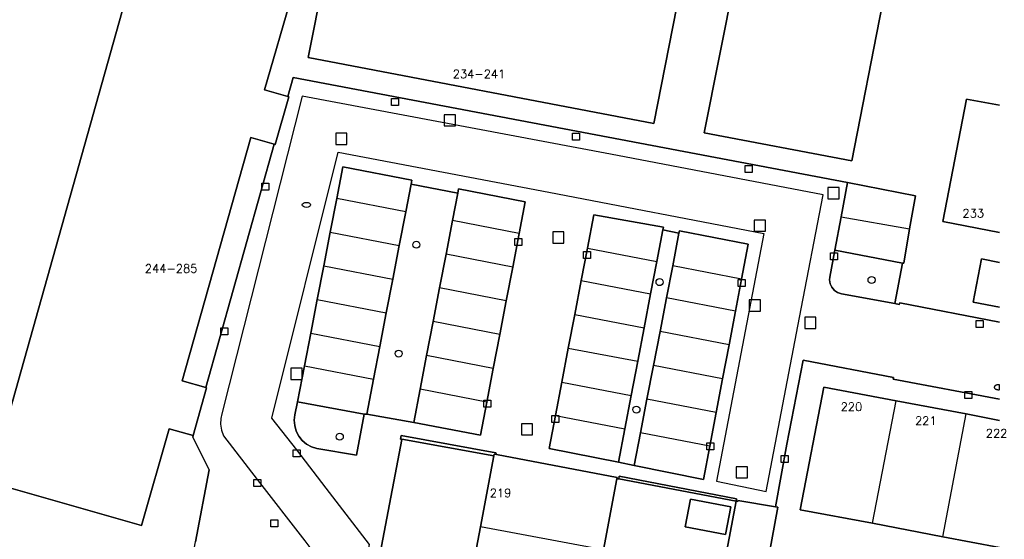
# Model space of a CAD drawing. Header units: metres. Extents: x 108000 to 109000, y 423600 to 424200.
# Tile 79 of 106: x 108930 to 109000, y 423787 to 423824. Entities that reach past the tile are written whole.
import ezdxf

# ---------------------------------------------------------------- set-up
doc = ezdxf.new("R2010")
doc.units = ezdxf.units.M
doc.header["$MEASUREMENT"] = 0
for name, color, linetype in [('Boomspiegel', 10, 'Continuous'), ('brandkraan _ -put', 10, 'Continuous'), ('Erf', 10, 'Continuous'), ('gesloten verharding', 10, 'Continuous'), ('groenvoorziening', 10, 'Continuous'), ('Huisnummers', 10, 'Continuous'), ('inspectie- _rioolput', 10, 'Continuous'), ('kolk', 10, 'Continuous'), ('onverhard', 10, 'Continuous'), ('open verharding', 10, 'Continuous'), ('pand', 10, 'Continuous'), ('Parkeervlak', 10, 'Continuous'), ('vegetatieobject', 10, 'Continuous'), ('Voetgangersgebied', 10, 'Continuous'), ('waterloop_ sloot', 10, 'Continuous'), ('Wegmarkering', 10, 'Continuous'), ('Woonerf', 10, 'Continuous')]:
    doc.layers.add(name, color=color, linetype=linetype)
doc.styles.get("Standard").update_dxf_attribs({"font": 'txt.shx'})

# ---------------------------------------------------------------- blocks, each defined once
blk = doc.blocks.new('138_ACAD_1_FMEBLOCK71')
at = {"layer": 'Erf', "color": 52, "true_color": 0xd2d200}
for points in [[(7.114, -5.721), (3.067, -4.967), (-1.948, -3.998), (-7.113, -3.029), (-5.433, 5.721), (-0.269, 4.752)], [(-0.269, 4.752), (4.731, 3.814), (7.114, 3.355)]]:
    blk.add_lwpolyline(points, dxfattribs=at)

msp = doc.modelspace()

# ---------------------------------------------------------------- linework, layer by layer
at = {"layer": 'Boomspiegel', "color": 32, "true_color": 0xe17500}
msp.add_lwpolyline([(108954.612, 423795.653), (108949.85, 423796.526), (108949.655, 423795.586), (108949.614, 423795.223), (108949.645, 423794.823), (108949.754, 423794.436), (108949.937, 423794.079), (108950.187, 423793.765), (108950.495, 423793.507), (108950.847, 423793.314), (108951.231, 423793.195), (108954.066, 423792.701), (108954.612, 423795.653)], dxfattribs=at)
at = {"layer": 'brandkraan _ -put', "color": 5}
msp.add_lwpolyline([(109000, 423797.394), (109000, 423797.736), (108999.974, 423797.738), (108999.948, 423797.74), (108999.922, 423797.74), (108999.896, 423797.738), (108999.87, 423797.736), (108999.845, 423797.732), (108999.82, 423797.727), (108999.797, 423797.72), (108999.774, 423797.713), (108999.752, 423797.704), (108999.732, 423797.694), (108999.714, 423797.683), (108999.697, 423797.672), (108999.682, 423797.659), (108999.669, 423797.646), (108999.658, 423797.632), (108999.649, 423797.618), (108999.642, 423797.603), (108999.638, 423797.588), (108999.635, 423797.573), (108999.635, 423797.557), (108999.638, 423797.542), (108999.642, 423797.527), (108999.649, 423797.512), (108999.658, 423797.498), (108999.669, 423797.484), (108999.682, 423797.471), (108999.697, 423797.458), (108999.714, 423797.447), (108999.732, 423797.436), (108999.752, 423797.426), (108999.774, 423797.417), (108999.797, 423797.41), (108999.82, 423797.403), (108999.845, 423797.398), (108999.87, 423797.394), (108999.896, 423797.391), (108999.922, 423797.39), (108999.948, 423797.39), (108999.974, 423797.391)], close=True, dxfattribs=at)
msp.add_ellipse((108950.485, 423810.593), major_axis=(0.3, 0), ratio=0.583333, dxfattribs=at)
at = {"layer": 'Erf', "color": 52, "true_color": 0xd2d200}
for points in [[(108977.469, 423827.469), (108975.313, 423816.406), (108950.602, 423821.125), (108952.789, 423832.156)], [(108991.63, 423824.845), (108989.453, 423813.75), (108978.906, 423815.75), (108981.102, 423826.781)], [(108949.461, 423825.656), (108947.5, 423818.813), (108949.154, 423818.334), (108949.548, 423819.696), (108989.14, 423812.198), (108994, 423811.238), (108993.589, 423808.882), (108993.161, 423806.431), (108993.066, 423806.442), (108992.535, 423803.548), (108992.839, 423803.488), (108992.876, 423803.585), (109000, 423802.209)], [(109000, 423808.627), (108995.969, 423809.406), (108997.656, 423818.156), (109000, 423817.717)], [(109000, 423803.287), (108998.129, 423803.639), (108998.719, 423806.729), (109000, 423806.483)], [(109000, 423796.705), (108992.408, 423798.152), (108992.425, 423798.263), (108985.978, 423799.51), (108984.811, 423793.505), (108984.002, 423789.018), (108984.172, 423788.988), (108983.149, 423783.424)], [(108942.564, 423786.525), (108943.539, 423791.675), (108942.379, 423793.987), (108942.383, 423794.125), (108940.68, 423794.594), (108938.703, 423787.688), (108927.828, 423790.781), (108926.406, 423786.281), (108937.492, 423784.156), (108936.219, 423777.563), (108940.683, 423776.702), (108942.564, 423786.525)], [(108961.969, 423782.594), (108962.922, 423787.594), (108963.875, 423792.657), (108957.299, 423793.855), (108957.294, 423793.83), (108950.506, 423758.219)], [(108974.32, 423753.063), (108981.185, 423789.428), (108972.807, 423791.013), (108972.662, 423791.029), (108971.703, 423785.938)], [(108977.919, 423789.569), (108980.799, 423789.019), (108980.419, 423787.049), (108977.549, 423787.599), (108977.919, 423789.569)]]:
    msp.add_lwpolyline(points, dxfattribs=at)
at = {"layer": 'gesloten verharding', "color": 255}
for points in [[(108957.294, 423793.83), (108957.299, 423793.855), (108963.875, 423792.657), (108963.898, 423792.781), (108964.056, 423792.751), (108964.025, 423792.868), (108957.254, 423794.112), (108957.207, 423793.864), (108957.294, 423793.83)], [(108972.807, 423791.013), (108981.185, 423789.428), (108981.213, 423789.587), (108972.833, 423791.222), (108972.807, 423791.013)]]:
    msp.add_lwpolyline(points, dxfattribs=at)
at = {"layer": 'groenvoorziening', "color": 3}
for points in [[(108960.005, 423804.665), (108960.467, 423807.066), (108960.931, 423809.474), (108961.309, 423811.44), (108957.964, 423812.08), (108957.583, 423810.101), (108957.118, 423807.69), (108956.654, 423805.279), (108956.193, 423802.884), (108955.728, 423800.473), (108955.281, 423798.151), (108954.8, 423795.653), (108958.155, 423795.056), (108958.61, 423797.418), (108959.074, 423799.832), (108959.54, 423802.252), (108960.005, 423804.665)], [(108975.75, 423801.554), (108976.212, 423803.949), (108976.655, 423806.245), (108977.106, 423808.582), (108975.958, 423808.813), (108975.523, 423806.543), (108975.082, 423804.237), (108974.618, 423801.815), (108974.159, 423799.418), (108973.693, 423796.98), (108973.235, 423794.591), (108972.778, 423792.203), (108973.9, 423791.967), (108974.35, 423794.301), (108974.814, 423796.703), (108975.279, 423799.116), (108975.75, 423801.554)], [(108993.066, 423806.442), (108988.243, 423807.364), (108987.882, 423805.421), (108987.867, 423805.242), (108987.907, 423804.962), (108988.024, 423804.704), (108988.207, 423804.488), (108988.444, 423804.332), (108988.714, 423804.248), (108992.535, 423803.548), (108993.066, 423806.442)]]:
    msp.add_lwpolyline(points, dxfattribs=at)
at = {"layer": 'inspectie- _rioolput', "color": 30}
for p, q in [((108961.126, 423817.035), (108960.326, 423817.035)), ((108960.326, 423817.035), (108960.326, 423816.235)), ((108961.126, 423816.235), (108961.126, 423817.035)), ((108960.326, 423816.235), (108961.126, 423816.235)), ((108953.379, 423815.711), (108952.579, 423815.711)), ((108952.579, 423815.711), (108952.579, 423814.911)), ((108953.379, 423814.911), (108953.379, 423815.711)), ((108952.579, 423814.911), (108953.379, 423814.911)), ((108988.552, 423811.829), (108987.752, 423811.829)), ((108987.752, 423811.829), (108987.752, 423811.029)), ((108988.552, 423811.029), (108988.552, 423811.829)), ((108987.752, 423811.029), (108988.552, 423811.029)), ((108983.285, 423809.506), (108982.485, 423809.506)), ((108982.485, 423809.506), (108982.485, 423808.706)), ((108983.285, 423808.706), (108983.285, 423809.506)), ((108968.88, 423808.658), (108968.08, 423808.658)), ((108968.08, 423808.658), (108968.08, 423807.858)), ((108968.88, 423807.858), (108968.88, 423808.658)), ((108982.485, 423808.706), (108983.285, 423808.706)), ((108968.08, 423807.858), (108968.88, 423807.858)), ((108982.923, 423803.799), (108982.123, 423803.799)), ((108982.123, 423803.799), (108982.123, 423802.999)), ((108982.923, 423802.999), (108982.923, 423803.799)), ((108982.123, 423802.999), (108982.923, 423802.999)), ((108986.891, 423802.571), (108986.091, 423802.571)), ((108986.091, 423802.571), (108986.091, 423801.771)), ((108986.891, 423801.771), (108986.891, 423802.571)), ((108986.091, 423801.771), (108986.891, 423801.771)), ((108950.171, 423798.926), (108949.371, 423798.926)), ((108949.371, 423798.926), (108949.371, 423798.126)), ((108950.171, 423798.126), (108950.171, 423798.926)), ((108949.371, 423798.126), (108950.171, 423798.126)), ((108966.646, 423794.954), (108965.846, 423794.954)), ((108965.846, 423794.954), (108965.846, 423794.154)), ((108966.646, 423794.154), (108966.646, 423794.954)), ((108965.846, 423794.154), (108966.646, 423794.154)), ((108981.997, 423791.886), (108981.197, 423791.886)), ((108981.197, 423791.886), (108981.197, 423791.086)), ((108981.997, 423791.086), (108981.997, 423791.886)), ((108981.197, 423791.086), (108981.997, 423791.086))]:
    msp.add_line(p, q, dxfattribs=at)
at = {"layer": 'kolk', "color": 30, "true_color": 0xf07a00}
for p, q in [((108956.572, 423817.7), (108956.572, 423818.2)), ((108956.572, 423818.2), (108957.072, 423818.2)), ((108957.072, 423817.7), (108956.572, 423817.7)), ((108957.072, 423818.2), (108957.072, 423817.7)), ((108969.506, 423815.211), (108969.506, 423815.711)), ((108969.506, 423815.711), (108970.006, 423815.711)), ((108970.006, 423815.711), (108970.006, 423815.211)), ((108970.006, 423815.211), (108969.506, 423815.211)), ((108981.828, 423812.907), (108981.828, 423813.407)), ((108981.828, 423813.407), (108982.328, 423813.407)), ((108982.328, 423813.407), (108982.328, 423812.907)), ((108982.328, 423812.907), (108981.828, 423812.907)), ((108947.309, 423811.642), (108947.309, 423812.142)), ((108947.309, 423812.142), (108947.809, 423812.142)), ((108947.809, 423812.142), (108947.809, 423811.642)), ((108947.809, 423811.642), (108947.309, 423811.642)), ((108965.37, 423807.684), (108965.37, 423808.184)), ((108965.37, 423808.184), (108965.87, 423808.184)), ((108965.87, 423808.184), (108965.87, 423807.684)), ((108965.87, 423807.684), (108965.37, 423807.684)), ((108970.276, 423806.765), (108970.276, 423807.265)), ((108970.276, 423807.265), (108970.776, 423807.265)), ((108970.776, 423807.265), (108970.776, 423806.765)), ((108987.942, 423806.664), (108987.942, 423807.164)), ((108987.942, 423807.164), (108988.442, 423807.164)), ((108988.442, 423807.164), (108988.442, 423806.664)), ((108970.776, 423806.765), (108970.276, 423806.765)), ((108988.442, 423806.664), (108987.942, 423806.664)), ((108981.331, 423804.758), (108981.331, 423805.258)), ((108981.331, 423805.258), (108981.831, 423805.258)), ((108981.831, 423805.258), (108981.831, 423804.758)), ((108981.831, 423804.758), (108981.331, 423804.758)), ((108998.353, 423801.839), (108998.353, 423802.339)), ((108998.353, 423802.339), (108998.853, 423802.339)), ((108998.853, 423802.339), (108998.853, 423801.839)), ((108944.378, 423801.317), (108944.378, 423801.817)), ((108944.378, 423801.817), (108944.878, 423801.817)), ((108944.878, 423801.817), (108944.878, 423801.317)), ((108998.853, 423801.839), (108998.353, 423801.839)), ((108944.878, 423801.317), (108944.378, 423801.317)), ((108997.529, 423796.77), (108997.529, 423797.27)), ((108997.529, 423797.27), (108998.029, 423797.27)), ((108998.029, 423797.27), (108998.029, 423796.77)), ((108963.156, 423796.138), (108963.156, 423796.638)), ((108963.156, 423796.638), (108963.656, 423796.638)), ((108963.656, 423796.638), (108963.656, 423796.138)), ((108998.029, 423796.77), (108997.529, 423796.77)), ((108963.656, 423796.138), (108963.156, 423796.138)), ((108968.02, 423795.052), (108968.02, 423795.552)), ((108968.02, 423795.552), (108968.52, 423795.552)), ((108968.52, 423795.052), (108968.02, 423795.052)), ((108968.52, 423795.552), (108968.52, 423795.052)), ((108949.542, 423792.593), (108949.542, 423793.093)), ((108949.542, 423793.093), (108950.042, 423793.093)), ((108950.042, 423793.093), (108950.042, 423792.593)), ((108979.09, 423793.101), (108979.09, 423793.601)), ((108979.09, 423793.601), (108979.59, 423793.601)), ((108979.59, 423793.101), (108979.09, 423793.101)), ((108979.59, 423793.601), (108979.59, 423793.101)), ((108950.042, 423792.593), (108949.542, 423792.593)), ((108984.404, 423792.189), (108984.404, 423792.689)), ((108984.404, 423792.689), (108984.904, 423792.689)), ((108984.904, 423792.689), (108984.904, 423792.189)), ((108984.904, 423792.189), (108984.404, 423792.189)), ((108946.725, 423790.472), (108946.725, 423790.972)), ((108946.725, 423790.972), (108947.225, 423790.972)), ((108947.225, 423790.972), (108947.225, 423790.472)), ((108947.225, 423790.472), (108946.725, 423790.472)), ((108947.95, 423787.586), (108947.95, 423788.086)), ((108947.95, 423788.086), (108948.45, 423788.086)), ((108948.45, 423788.086), (108948.45, 423787.586)), ((108948.45, 423787.586), (108947.95, 423787.586))]:
    msp.add_line(p, q, dxfattribs=at)
at = {"layer": 'onverhard', "color": 255}
msp.add_lwpolyline([(108954.612, 423795.653), (108949.85, 423796.526), (108949.655, 423795.586), (108949.614, 423795.223), (108949.645, 423794.823), (108949.754, 423794.436), (108949.937, 423794.079), (108950.187, 423793.765), (108950.495, 423793.507), (108950.847, 423793.314), (108951.231, 423793.195), (108954.066, 423792.701), (108954.612, 423795.653)], dxfattribs=at)
at = {"layer": 'open verharding', "color": 255}
msp.add_lwpolyline([(108948.186, 423814.924), (108946.508, 423815.406), (108941.609, 423798.031), (108943.285, 423797.548), (108948.186, 423814.924)], dxfattribs=at)
at = {"layer": 'pand', "color": 1}
for p, q in [((108990.938, 423787.844), (108992.617, 423796.594)), ((108997.617, 423795.656), (108992.617, 423796.594)), ((108995.953, 423786.875), (108997.617, 423795.656)), ((109000, 423795.197), (108997.617, 423795.656)), ((108962.922, 423787.594), (108961.969, 423782.594)), ((108971.703, 423785.938), (108962.922, 423787.594)), ((108990.938, 423787.844), (108995.953, 423786.875)), ((108995.953, 423786.875), (109000, 423786.12))]:
    msp.add_line(p, q, dxfattribs=at)
for points in [[(108977.469, 423827.469), (108955.61, 423831.628), (108955.499, 423831.646), (108952.789, 423832.156), (108950.602, 423821.125), (108975.313, 423816.406), (108977.469, 423827.469)], [(108946.508, 423815.406), (108948.186, 423814.924), (108948.25, 423814.906), (108949.227, 423818.313), (108949.154, 423818.334), (108947.5, 423818.813), (108949.461, 423825.656), (108949.058, 423825.771), (108938.544, 423828.77), (108927.828, 423790.781), (108938.703, 423787.688), (108940.68, 423794.594), (108942.383, 423794.125), (108943.344, 423797.531), (108943.285, 423797.548), (108941.609, 423798.031), (108946.508, 423815.406)], [(108991.63, 423824.845), (108984.539, 423826.125), (108984.867, 423827.939), (108981.391, 423828.563), (108981.102, 423826.781), (108978.906, 423815.75), (108989.453, 423813.75), (108991.63, 423824.845)], [(109000, 423817.717), (108997.656, 423818.156), (108995.969, 423809.406), (109000, 423808.627)], [(109000, 423806.483), (108998.719, 423806.729), (108998.129, 423803.639), (109000, 423803.287)], [(108992.617, 423796.594), (108987.453, 423797.563), (108985.773, 423788.813), (108990.938, 423787.844)], [(108971.703, 423785.938), (108972.662, 423791.029), (108972.68, 423791.125), (108964.056, 423792.751), (108963.898, 423792.781), (108963.875, 423792.657), (108962.922, 423787.594)], [(108980.419, 423787.049), (108980.799, 423789.019), (108977.919, 423789.569), (108977.549, 423787.599), (108980.419, 423787.049)]]:
    msp.add_lwpolyline(points, dxfattribs=at)
at = {"layer": 'Parkeervlak', "color": 255}
for points in [[(108956.654, 423805.279), (108957.118, 423807.69), (108957.583, 423810.101), (108957.964, 423812.08), (108958.014, 423812.362), (108953.094, 423813.315), (108952.656, 423811.049), (108952.191, 423808.639), (108951.725, 423806.229), (108951.262, 423803.834), (108950.796, 423801.423), (108950.348, 423799.101), (108949.85, 423796.526), (108954.612, 423795.653), (108954.8, 423795.653), (108955.281, 423798.151), (108955.728, 423800.473), (108956.193, 423802.884), (108956.654, 423805.279)], [(108989.14, 423812.198), (108988.684, 423809.738), (108988.243, 423807.364), (108993.066, 423806.442), (108993.161, 423806.431), (108993.589, 423808.882), (108994, 423811.238), (108989.14, 423812.198)], [(108964.766, 423803.748), (108965.227, 423806.15), (108965.69, 423808.558), (108966.123, 423810.812), (108961.361, 423811.735), (108961.309, 423811.44), (108960.931, 423809.474), (108960.467, 423807.066), (108960.005, 423804.665), (108959.54, 423802.252), (108959.074, 423799.832), (108958.61, 423797.418), (108958.155, 423795.056), (108962.921, 423794.142), (108963.374, 423796.501), (108963.838, 423798.915), (108964.303, 423801.335), (108964.766, 423803.748)], [(108974.618, 423801.815), (108975.082, 423804.237), (108975.523, 423806.543), (108975.958, 423808.813), (108976.004, 423808.991), (108971.018, 423809.885), (108970.561, 423807.494), (108970.12, 423805.187), (108969.657, 423802.764), (108969.199, 423800.367), (108968.733, 423797.93), (108968.276, 423795.54), (108967.826, 423793.184), (108972.778, 423792.203), (108973.235, 423794.591), (108973.693, 423796.98), (108974.159, 423799.418), (108974.618, 423801.815)], [(108980.681, 423800.603), (108981.135, 423802.999), (108981.57, 423805.297), (108982.039, 423807.776), (108977.142, 423808.744), (108977.106, 423808.582), (108976.655, 423806.245), (108976.212, 423803.949), (108975.75, 423801.554), (108975.279, 423799.116), (108974.814, 423796.703), (108974.35, 423794.301), (108973.9, 423791.967), (108978.856, 423790.962), (108979.307, 423793.345), (108979.762, 423795.749), (108980.219, 423798.163), (108980.681, 423800.603)]]:
    msp.add_lwpolyline(points, dxfattribs=at)
at = {"layer": 'vegetatieobject', "color": 3}
for centre in [(108958.344, 423807.748), (108975.716, 423805.076), (108990.866, 423805.228), (108957.073, 423799.967), (108974.068, 423795.968), (108952.868, 423794.029)]:
    msp.add_circle(centre, 0.25, dxfattribs=at)
at = {"layer": 'Voetgangersgebied', "color": 255}
msp.add_lwpolyline([(108983.149, 423783.424), (108984.172, 423788.988), (108984.002, 423789.018), (108981.321, 423789.484), (108981.322, 423789.399), (108981.185, 423789.428), (108974.32, 423753.063), (108974.227, 423752.531), (108979.172, 423751.969), (108979.57, 423755.406), (108984.289, 423754.875), (108983.891, 423751.406), (108987.117, 423751.031), (108987.87, 423757.694), (108990.183, 423777.927), (108990.304, 423779.034), (108982.619, 423780.523), (108983.149, 423783.424)], dxfattribs=at)
at = {"layer": 'waterloop_ sloot', "color": 5}
msp.add_lwpolyline([(108925.965, 423833.322), (108923.008, 423817.969), (108912.226, 423760.106), (108911.023, 423754), (108910.963, 423753.218), (108910.96, 423746.525), (108911.677, 423744.406), (108911.799, 423744.046), (108913.91, 423742.82), (108913.949, 423742.959), (108914.18, 423742.938), (108914.07, 423742.406), (108916.055, 423742.094), (108916.156, 423742.688), (108916.319, 423742.649), (108916.938, 423742.498), (108918.002, 423742.239), (108926.406, 423786.281), (108927.828, 423790.781), (108938.544, 423828.77)], dxfattribs=at)
at = {"layer": 'Wegmarkering', "color": 255}
for p, q in [((108957.583, 423810.101), (108952.656, 423811.049)), ((108965.69, 423808.558), (108960.931, 423809.474)), ((108988.684, 423809.738), (108993.589, 423808.882)), ((108952.191, 423808.639), (108957.118, 423807.69)), ((108965.227, 423806.15), (108960.467, 423807.066)), ((108970.561, 423807.494), (108975.523, 423806.543)), ((108951.725, 423806.229), (108956.654, 423805.279)), ((108981.57, 423805.297), (108976.655, 423806.245)), ((108970.12, 423805.187), (108975.082, 423804.237)), ((108964.766, 423803.748), (108960.005, 423804.665)), ((108951.262, 423803.834), (108956.193, 423802.884)), ((108981.135, 423802.999), (108976.212, 423803.949)), ((108964.303, 423801.335), (108959.54, 423802.252)), ((108969.657, 423802.764), (108974.618, 423801.815)), ((108950.796, 423801.423), (108955.728, 423800.473)), ((108980.681, 423800.603), (108975.75, 423801.554)), ((108969.199, 423800.367), (108974.159, 423799.418)), ((108963.838, 423798.915), (108959.074, 423799.832)), ((108950.348, 423799.101), (108955.281, 423798.151)), ((108980.219, 423798.163), (108975.279, 423799.116)), ((108968.733, 423797.93), (108973.693, 423796.98)), ((108963.374, 423796.501), (108958.61, 423797.418)), ((108979.762, 423795.749), (108974.814, 423796.703)), ((108968.276, 423795.54), (108973.235, 423794.591)), ((108979.307, 423793.345), (108974.35, 423794.301))]:
    msp.add_line(p, q, dxfattribs=at)
at = {"layer": 'Woonerf', "color": 52, "true_color": 0xd2d200}
for points in [[(109000, 423802.209), (108992.876, 423803.585), (108992.839, 423803.488), (108992.535, 423803.548), (108988.714, 423804.248), (108988.444, 423804.332), (108988.207, 423804.488), (108988.024, 423804.704), (108987.907, 423804.962), (108987.867, 423805.242), (108987.882, 423805.421), (108988.243, 423807.364), (108988.684, 423809.738), (108989.14, 423812.198), (108949.548, 423819.696), (108949.154, 423818.334), (108949.227, 423818.313), (108948.25, 423814.906), (108948.186, 423814.924), (108943.285, 423797.548), (108943.344, 423797.531), (108942.383, 423794.125), (108942.379, 423793.987), (108943.539, 423791.675), (108942.564, 423786.525)], [(108949.596, 423758.18), (108955.002, 423786.323), (108951.906, 423790.365), (108949.792, 423793.093), (108948.022, 423795.352), (108952.75, 423814.371), (108967.802, 423811.506), (108983.16, 423808.552), (108979.796, 423790.859), (108983.329, 423790.11), (108985.711, 423802.538), (108987.405, 423811.32), (108972.203, 423814.209), (108950.171, 423818.364), (108944.444, 423795.672), (108944.372, 423795.342), (108944.353, 423794.919), (108944.415, 423794.501), (108944.554, 423794.1), (108946.975, 423790.972), (108950.364, 423786.583), (108951.222, 423785.444)], [(108954.066, 423792.701), (108951.231, 423793.195), (108950.847, 423793.314), (108950.495, 423793.507), (108950.187, 423793.765), (108949.937, 423794.079), (108949.754, 423794.436), (108949.645, 423794.823), (108949.614, 423795.223), (108949.655, 423795.586), (108949.85, 423796.526), (108950.348, 423799.101), (108950.796, 423801.423), (108951.262, 423803.834), (108951.725, 423806.229), (108952.191, 423808.639), (108952.656, 423811.049), (108953.094, 423813.315), (108958.014, 423812.362), (108957.964, 423812.08), (108961.309, 423811.44), (108961.361, 423811.735), (108966.123, 423810.812), (108965.69, 423808.558), (108965.227, 423806.15), (108964.766, 423803.748), (108964.303, 423801.335), (108963.838, 423798.915), (108963.374, 423796.501), (108962.921, 423794.142), (108958.155, 423795.056), (108954.8, 423795.653), (108954.612, 423795.653), (108954.066, 423792.701)], [(108973.9, 423791.967), (108972.778, 423792.203), (108967.826, 423793.184), (108968.276, 423795.54), (108968.733, 423797.93), (108969.199, 423800.367), (108969.657, 423802.764), (108970.12, 423805.187), (108970.561, 423807.494), (108971.018, 423809.885), (108976.004, 423808.991), (108975.958, 423808.813), (108977.106, 423808.582), (108977.142, 423808.744), (108982.039, 423807.776), (108981.57, 423805.297), (108981.135, 423802.999), (108980.681, 423800.603), (108980.219, 423798.163), (108979.762, 423795.749), (108979.307, 423793.345), (108978.856, 423790.962), (108973.9, 423791.967)], [(108950.506, 423758.219), (108957.294, 423793.83), (108957.207, 423793.864), (108957.254, 423794.112), (108964.025, 423792.868), (108964.056, 423792.751), (108972.68, 423791.125), (108972.662, 423791.029), (108972.807, 423791.013), (108972.833, 423791.222), (108981.213, 423789.587), (108981.185, 423789.428), (108981.322, 423789.399), (108981.321, 423789.484), (108984.002, 423789.018), (108984.811, 423793.505), (108985.978, 423799.51), (108992.425, 423798.263), (108992.408, 423798.152), (109000, 423796.705)]]:
    msp.add_lwpolyline(points, dxfattribs=at)

# ---------------------------------------------------------------- block references
at = {"layer": 'Erf', "color": 52, "true_color": 0xd2d200}
msp.add_blockref('138_ACAD_1_FMEBLOCK71', (108992.886, 423791.842), dxfattribs=at)

# ---------------------------------------------------------------- texts
at = {"layer": 'Huisnummers', "color": 255}
for s, p in [('234-241', (108960.941, 423819.648)), ('233', (108997.365, 423809.699)), ('244-285', (108938.94, 423805.747)), ('220', (108988.655, 423795.869)), ('221', (108993.97, 423794.872)), ('222', (108999.03, 423793.968)), ('219', (108963.589, 423789.709))]:
    msp.add_text(s, height=0.6, dxfattribs=at).set_placement(p)

doc.saveas('drawing.dxf')
